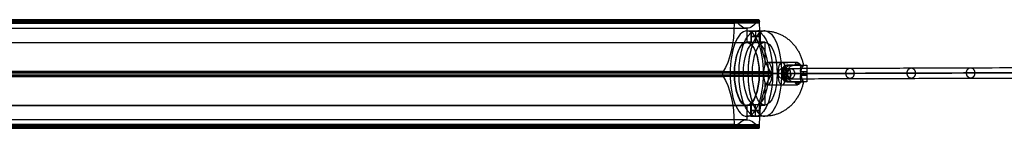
# Model space of a CAD drawing. Header units: millimetres. Extents: x 923 to 3030, y 180 to 235.
# Tile 7 of 9: x 2499 to 2764, y 192 to 221. Entities that reach past the tile are written whole.
import ezdxf

# ---------------------------------------------------------------- set-up
doc = ezdxf.new("R2010")
doc.units = ezdxf.units.MM
for name, color, linetype in [('CABLE', 7, 'Continuous'), ('LUZ', 7, 'Continuous'), ('METAL NEGRO', 7, 'Continuous')]:
    doc.layers.add(name, color=color, linetype=linetype)

msp = doc.modelspace()

# ---------------------------------------------------------------- linework, layer by layer
at = {"layer": 'CABLE'}
for p, q in [((2706.31, 206.94, 252.75), (2704.12, 206.94, 254.5)), ((2705.22, 205.54, 253.62), (2705.21, 208.34, 253.62))]:
    msp.add_line(p, q, dxfattribs=at)
at = {"layer": 'CABLE', "extrusion": (0.623585, 0.002143, 0.781752)}
msp.add_arc((197.64, -1957.2, 1885.65), 1.4, 269.846, 89.846, dxfattribs=at)
at = {"layer": 'CABLE', "extrusion": (-0.623585, -0.002143, -0.781752)}
msp.add_arc((-197.64, -1957.2, -1885.65), 1.4, 270.154, 90.154, dxfattribs=at)
at = {"layer": 'CABLE'}
for points, knots in [([(2705.21, 208.34, 253.62), (2710.88, 208.36, 260.72), (2722.03, 208.4, 274.75), (2738.49, 208.45, 295.58), (2754.46, 208.51, 315.93), (2769.93, 208.56, 335.8), (2784.91, 208.61, 355.19), (2799.39, 208.66, 374.08), (2813.38, 208.71, 392.5), (2826.87, 208.75, 410.43), (2839.88, 208.79, 427.88), (2852.39, 208.84, 444.85), (2864.4, 208.88, 461.33), (2875.93, 208.91, 477.33), (2886.95, 208.95, 492.85), (2897.49, 208.98, 507.88), (2905.92, 209.01, 520.1), (2912.43, 209.03, 529.65), (2917.13, 209.05, 536.6), (2921.73, 209.06, 543.48), (2926.18, 209.08, 550.18), (2930.54, 209.09, 556.82), (2934.74, 209.1, 563.28), (2938.85, 209.11, 569.68), (2942.81, 209.13, 575.9), (2946.67, 209.14, 582.05), (2950.38, 209.15, 588.03), (2954, 209.16, 593.94), (2957.46, 209.17, 599.68), (2960.83, 209.18, 605.35), (2964.04, 209.19, 610.85), (2967.17, 209.2, 616.28), (2969.67, 209.21, 620.7), (2971.62, 209.21, 624.21), (2973.03, 209.22, 626.77), (2974.42, 209.22, 629.31), (2975.77, 209.22, 631.81), (2977.09, 209.23, 634.29), (2978.8, 209.23, 637.52), (2980.46, 209.24, 640.72), (2982.07, 209.24, 643.88), (2983.24, 209.24, 646.2), (2984.38, 209.25, 648.5), (2985.48, 209.25, 650.76), (2986.56, 209.25, 653), (2987.6, 209.26, 655.19), (2988.62, 209.26, 657.37), (2989.6, 209.26, 659.51), (2990.55, 209.26, 661.62), (2991.48, 209.26, 663.71), (2992.37, 209.27, 665.76), (2993.23, 209.27, 667.79), (2994.06, 209.27, 669.78), (2994.85, 209.27, 671.74), (2995.62, 209.27, 673.67), (2996.36, 209.28, 675.57), (2997.06, 209.28, 677.44), (2997.74, 209.28, 679.28), (2998.38, 209.28, 681.09), (2998.99, 209.28, 682.87), (2999.57, 209.28, 684.62), (3000.12, 209.28, 686.34), (3000.64, 209.28, 688.03), (3001.13, 209.28, 689.69), (3001.59, 209.28, 691.31), (3002.02, 209.28, 692.91), (3002.42, 209.28, 694.48), (3002.66, 209.28, 695.52), (3002.78, 209.28, 696.03)], [0, 0, 0, 0, 27.235592, 53.785722, 79.650681, 104.830781, 129.326365, 153.137801, 176.265493, 198.709879, 220.47144, 241.550705, 261.948254, 281.664727, 300.700834, 319.057364, 336.735196, 345.235256, 353.735315, 361.897072, 370.058829, 377.882909, 385.706989, 393.194102, 400.681215, 407.832173, 414.983131, 421.798864, 428.614597, 435.096181, 441.577765, 447.726451, 453.875137, 456.825092, 459.775046, 462.642346, 465.509645, 468.294514, 471.079383, 476.484752, 479.105521, 481.72629, 484.265439, 486.804588, 489.26244, 491.720293, 494.097206, 496.47412, 498.770491, 501.066862, 503.303096, 505.499395, 507.655884, 509.772694, 511.849967, 513.88785, 515.8865, 517.846082, 519.766774, 521.648761, 523.492244, 525.297433, 527.064555, 528.793849, 530.485572, 532.139999, 533.757421, 535.338075, 535.338075, 535.338075, 535.338075]), ([(2704.12, 206.94, 254.5), (2709.78, 206.96, 261.59), (2720.94, 207, 275.62), (2737.39, 207.05, 296.45), (2753.35, 207.11, 316.8), (2768.82, 207.16, 336.66), (2783.8, 207.21, 356.04), (2798.28, 207.26, 374.94), (2812.26, 207.31, 393.35), (2825.76, 207.35, 411.28), (2838.75, 207.39, 428.72), (2851.26, 207.44, 445.68), (2863.27, 207.48, 462.16), (2874.79, 207.51, 478.15), (2885.81, 207.55, 493.66), (2896.34, 207.58, 508.68), (2904.77, 207.61, 520.89), (2911.27, 207.63, 530.44), (2915.97, 207.65, 537.39), (2920.57, 207.66, 544.25), (2925.01, 207.68, 550.96), (2929.37, 207.69, 557.59), (2933.57, 207.7, 564.05), (2937.67, 207.71, 570.43), (2941.62, 207.73, 576.65), (2945.48, 207.74, 582.8), (2949.19, 207.75, 588.77), (2952.8, 207.76, 594.67), (2956.26, 207.77, 600.4), (2959.62, 207.78, 606.06), (2962.83, 207.79, 611.55), (2965.95, 207.8, 616.97), (2968.45, 207.81, 621.39), (2970.4, 207.81, 624.89), (2971.81, 207.82, 627.44), (2973.19, 207.82, 629.98), (2974.54, 207.82, 632.47), (2975.86, 207.83, 634.95), (2977.56, 207.83, 638.17), (2979.22, 207.84, 641.36), (2980.83, 207.84, 644.52), (2981.99, 207.84, 646.83), (2983.12, 207.85, 649.12), (2984.22, 207.85, 651.37), (2985.3, 207.85, 653.6), (2986.34, 207.85, 655.79), (2987.35, 207.86, 657.96), (2988.33, 207.86, 660.09), (2989.28, 207.86, 662.2), (2990.19, 207.86, 664.27), (2991.08, 207.87, 666.32), (2991.94, 207.87, 668.33), (2992.76, 207.87, 670.31), (2993.56, 207.87, 672.26), (2994.32, 207.87, 674.18), (2995.05, 207.87, 676.07), (2995.75, 207.88, 677.93), (2996.42, 207.88, 679.76), (2997.06, 207.88, 681.55), (2997.67, 207.88, 683.32), (2998.24, 207.88, 685.05), (2998.79, 207.88, 686.76), (2999.3, 207.88, 688.43), (2999.79, 207.88, 690.07), (3000.24, 207.88, 691.68), (3000.67, 207.88, 693.27), (3001.04, 207.88, 694.76), (3001.28, 207.88, 695.74), (3001.38, 207.88, 696.19)], [0, 0, 0, 0, 27.203937, 53.723208, 79.558104, 104.708938, 129.176051, 152.959812, 176.060622, 198.478922, 220.21519, 241.269955, 261.643796, 281.337353, 300.351335, 318.686529, 336.343814, 344.833994, 353.324175, 361.476445, 369.628716, 377.443702, 385.258688, 392.737099, 400.215511, 407.358157, 414.500803, 421.308615, 428.116426, 434.590476, 441.064527, 447.206066, 453.347606, 456.294132, 459.240658, 462.104624, 464.968591, 467.750223, 470.531855, 475.930942, 478.548665, 481.166388, 483.702586, 486.238783, 488.693779, 491.148774, 493.522926, 495.897077, 498.190779, 500.484481, 502.718115, 504.911861, 507.065844, 509.180194, 511.255053, 513.290567, 515.286894, 517.244199, 519.162657, 521.042458, 522.883798, 524.686889, 526.451957, 528.179241, 529.868998, 531.521502, 533.137044, 534.555672, 534.555672, 534.555672, 534.555672]), ([(2705.22, 205.54, 253.62), (2710.88, 205.56, 260.72), (2722.04, 205.6, 274.75), (2738.5, 205.65, 295.59), (2754.46, 205.71, 315.94), (2769.93, 205.76, 335.81), (2784.91, 205.81, 355.19), (2799.39, 205.86, 374.09), (2813.38, 205.91, 392.51), (2826.88, 205.95, 410.44), (2839.88, 205.99, 427.89), (2852.39, 206.04, 444.86), (2864.41, 206.08, 461.34), (2875.93, 206.11, 477.34), (2886.96, 206.15, 492.85), (2897.49, 206.18, 507.89), (2905.92, 206.21, 520.1), (2912.43, 206.23, 529.66), (2917.13, 206.25, 536.61), (2921.73, 206.26, 543.48), (2926.18, 206.28, 550.19), (2930.54, 206.29, 556.82), (2934.74, 206.3, 563.29), (2938.85, 206.31, 569.68), (2942.81, 206.33, 575.9), (2946.67, 206.34, 582.06), (2950.38, 206.35, 588.04), (2954, 206.36, 593.95), (2957.46, 206.37, 599.69), (2960.83, 206.38, 605.35), (2964.05, 206.39, 610.85), (2967.17, 206.4, 616.28), (2969.67, 206.41, 620.7), (2971.62, 206.41, 624.21), (2973.03, 206.42, 626.77), (2974.42, 206.42, 629.31), (2975.77, 206.42, 631.81), (2977.1, 206.43, 634.29), (2978.81, 206.43, 637.53), (2980.47, 206.44, 640.72), (2982.08, 206.44, 643.89), (2983.24, 206.44, 646.2), (2984.38, 206.45, 648.5), (2985.48, 206.45, 650.76), (2986.56, 206.45, 653), (2987.6, 206.46, 655.19), (2988.62, 206.46, 657.37), (2989.6, 206.46, 659.51), (2990.56, 206.46, 661.63), (2991.48, 206.46, 663.71), (2992.37, 206.47, 665.77), (2993.23, 206.47, 667.79), (2994.06, 206.47, 669.78), (2994.86, 206.47, 671.74), (2995.62, 206.47, 673.67), (2996.36, 206.48, 675.57), (2997.06, 206.48, 677.44), (2997.74, 206.48, 679.28), (2998.38, 206.48, 681.09), (2998.99, 206.48, 682.87), (2999.57, 206.48, 684.62), (3000.13, 206.48, 686.34), (3000.65, 206.48, 688.03), (3001.13, 206.48, 689.69), (3001.59, 206.48, 691.31), (3002.02, 206.48, 692.91), (3002.42, 206.48, 694.48), (3002.66, 206.48, 695.52), (3002.78, 206.48, 696.03), (3002.78, 206.48, 696.03), (3002.78, 206.48, 696.03), (3002.78, 206.48, 696.03)], [0, 0, 0, 0, 27.235592, 53.785722, 79.650681, 104.830781, 129.326365, 153.137801, 176.265493, 198.709879, 220.47144, 241.550705, 261.948254, 281.664727, 300.700834, 319.057364, 336.735196, 345.235256, 353.735315, 361.897072, 370.058829, 377.882909, 385.706989, 393.194102, 400.681215, 407.832173, 414.983131, 421.798864, 428.614597, 435.096181, 441.577765, 447.726451, 453.875137, 456.825092, 459.775046, 462.642346, 465.509645, 468.294514, 471.079383, 476.484752, 479.105521, 481.72629, 484.265439, 486.804588, 489.26244, 491.720293, 494.097206, 496.47412, 498.770491, 501.066862, 503.303096, 505.499395, 507.655884, 509.772694, 511.849967, 513.88785, 515.8865, 517.846082, 519.766774, 521.648761, 523.492244, 525.297433, 527.064555, 528.793849, 530.485572, 532.139999, 533.757421, 535.338153, 535.338153, 535.338153, 535.33823, 535.33823, 535.33823, 535.33823]), ([(3004.18, 207.88, 695.87), (3004.17, 207.88, 695.82), (3004.16, 207.88, 695.77), (3004.15, 207.88, 695.72), (3004.03, 207.88, 695.2), (3003.78, 207.88, 694.15), (3003.38, 207.88, 692.56), (3002.94, 207.88, 690.94), (3002.48, 207.88, 689.3), (3001.99, 207.88, 687.62), (3001.46, 207.88, 685.92), (3000.9, 207.88, 684.18), (3000.32, 207.88, 682.42), (2999.7, 207.88, 680.63), (2999.05, 207.88, 678.8), (2998.37, 207.88, 676.95), (2997.66, 207.88, 675.07), (2996.92, 207.87, 673.16), (2996.15, 207.87, 671.22), (2995.35, 207.87, 669.25), (2994.52, 207.87, 667.24), (2993.66, 207.87, 665.21), (2992.76, 207.87, 663.15), (2991.83, 207.86, 661.05), (2990.87, 207.86, 658.93), (2989.89, 207.86, 656.78), (2988.87, 207.86, 654.6), (2987.83, 207.85, 652.39), (2986.74, 207.85, 650.15), (2985.64, 207.85, 647.88), (2984.49, 207.84, 645.58), (2983.32, 207.84, 643.25), (2981.71, 207.84, 640.08), (2980.05, 207.83, 636.88), (2978.33, 207.83, 633.63), (2977, 207.82, 631.15), (2975.65, 207.82, 628.64), (2974.26, 207.82, 626.1), (2972.85, 207.81, 623.53), (2970.89, 207.81, 620.02), (2968.38, 207.8, 615.58), (2965.26, 207.79, 610.15), (2962.03, 207.78, 604.64), (2958.66, 207.77, 598.97), (2955.19, 207.76, 593.22), (2951.57, 207.75, 587.3), (2947.86, 207.74, 581.31), (2943.99, 207.73, 575.15), (2940.03, 207.72, 568.92), (2935.92, 207.7, 562.53), (2931.71, 207.69, 556.05), (2927.35, 207.68, 549.42), (2922.9, 207.66, 542.7), (2918.29, 207.65, 535.82), (2913.59, 207.63, 528.87), (2907.08, 207.61, 519.31), (2898.64, 207.58, 507.09), (2888.1, 207.55, 492.05), (2877.07, 207.51, 476.52), (2865.54, 207.48, 460.51), (2853.52, 207.44, 444.03), (2841, 207.39, 427.05), (2828, 207.35, 409.6), (2814.5, 207.31, 391.66), (2800.5, 207.26, 373.24), (2786.02, 207.21, 354.33), (2771.04, 207.16, 334.95), (2755.56, 207.11, 315.07), (2739.59, 207.05, 294.72), (2723.13, 207, 273.88), (2711.97, 206.96, 259.85), (2706.31, 206.94, 252.75)], [0, 0, 0, 0, 0.158855, 0.158855, 0.158855, 1.741443, 3.360764, 5.017132, 6.710842, 8.442166, 10.211362, 12.018671, 13.864317, 15.748514, 17.67146, 19.633343, 21.634339, 23.674614, 25.754326, 27.873621, 30.032642, 32.231519, 34.470378, 36.769445, 39.068511, 41.448215, 43.82792, 46.288657, 48.749395, 51.291525, 53.833654, 56.4575, 59.081345, 64.49306, 67.281198, 70.069337, 72.940002, 75.810667, 78.764085, 81.717502, 87.873406, 94.02931, 100.518503, 107.007696, 113.83143, 120.655165, 127.814517, 134.97387, 142.469772, 149.965675, 157.79894, 165.632205, 173.803543, 181.974881, 190.484919, 198.994957, 216.693541, 235.07162, 254.130074, 273.869693, 294.291187, 315.395197, 337.182305, 359.653039, 382.807881, 406.64727, 431.171609, 456.38127, 482.276592, 508.857889, 536.125454, 536.125454, 536.125454, 536.125454])]:
    msp.add_open_spline(points, degree=3, knots=knots, dxfattribs=at)
for points, knots in [([(2721.07, 207, 275.81), (2721.07, 208.4, 275.81), (2722.16, 208.4, 274.94), (2723.26, 208.4, 274.07), (2723.26, 207, 274.07)], [4.39823, 4.39823, 4.39823, 6.597345, 6.597345, 8.796459, 8.796459, 8.796459]), ([(2723.26, 207, 274.07), (2723.27, 205.6, 274.07), (2722.17, 205.6, 274.94), (2721.07, 205.6, 275.81), (2721.07, 207, 275.81)], [0, 0, 0, 2.199115, 2.199115, 4.39823, 4.39823, 4.39823]), ([(2737.52, 207.05, 296.64), (2737.52, 208.45, 296.64), (2738.62, 208.45, 295.77), (2739.72, 208.45, 294.91), (2739.72, 207.05, 294.91)], [4.39823, 4.39823, 4.39823, 6.597345, 6.597345, 8.796459, 8.796459, 8.796459]), ([(2739.72, 207.05, 294.91), (2739.73, 205.65, 294.91), (2738.63, 205.65, 295.78), (2737.53, 205.65, 296.64), (2737.52, 207.05, 296.64)], [0, 0, 0, 2.199115, 2.199115, 4.39823, 4.39823, 4.39823]), ([(2753.48, 207.11, 316.99), (2753.48, 208.51, 316.98), (2754.58, 208.51, 316.12), (2755.69, 208.51, 315.26), (2755.69, 207.11, 315.26)], [4.39823, 4.39823, 4.39823, 6.597345, 6.597345, 8.796459, 8.796459, 8.796459]), ([(2755.69, 207.11, 315.26), (2755.69, 205.71, 315.27), (2754.59, 205.71, 316.13), (2753.49, 205.71, 316.99), (2753.48, 207.11, 316.99)], [0, 0, 0, 2.199115, 2.199115, 4.39823, 4.39823, 4.39823])]:
    msp.add_rational_spline(points, [1, 0.707106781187, 1, 0.707106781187, 1], degree=2, knots=knots, dxfattribs=at)
at = {"layer": 'LUZ'}
for p, q in [((2139.28, 220.73, 21.31), (2691.05, 220.73, 257.01)), ((2697.85, 220.73, 241.08), (2146.09, 220.73, 5.38)), ((2697.85, 220.5, 241.08), (2146.09, 220.5, 5.38)), ((2415.47, 220.97, 139.29), (2691.05, 220.97, 257.01)), ((2694.45, 219.16, 249.04), (2694.45, 215.34, 249.04)), ((2142.68, 215.34, 13.35), (2694.45, 215.34, 249.04)), ((2136.08, 206.84, 28.81), (2687.84, 206.84, 264.51)), ((2139.34, 206.84, 21.16), (2691.11, 206.84, 256.86)), ((2146.02, 206.84, 5.53), (2697.79, 206.84, 241.22)), ((2149.29, 206.84, -2.12), (2701.06, 206.84, 233.57)), ((2691.11, 206.8, 256.86), (2687.84, 206.8, 264.51)), ((2701.06, 206.8, 233.57), (2697.79, 206.8, 241.22)), ((2142.68, 198.34, 13.35), (2694.45, 198.34, 249.04)), ((2694.45, 198.34, 249.04), (2694.45, 194.52, 249.04)), ((2694.45, 194.52, 249.04), (2142.68, 194.52, 13.35)), ((2139.28, 192.94, 21.31), (2691.05, 192.94, 257.01)), ((2139.48, 192.2, 20.85), (2691.25, 192.2, 256.55)), ((2145.89, 192.2, 5.84), (2697.66, 192.2, 241.54)), ((2697.85, 192.94, 241.08), (2146.09, 192.94, 5.38))]:
    msp.add_line(p, q, dxfattribs=at)
at = {"layer": 'LUZ', "extrusion": (-0.919613, 4.48142e-13, -0.392825)}
msp.add_arc((-220.5, -805.77, -2575.68), 15, 270, 330, dxfattribs=at)
at = {"layer": 'LUZ', "extrusion": (0.919613, -1.3853e-11, 0.392825)}
msp.add_arc((220.97, -821.27, 2575.68), 0.5, 0, 90, dxfattribs=at)
at = {"layer": 'LUZ', "extrusion": (-0.919613, -4.37203e-12, -0.392825)}
msp.add_arc((-220.97, -821.27, -2575.68), 0.5, 180, 210, dxfattribs=at)
at = {"layer": 'LUZ', "extrusion": (-0.919613, 4.60187e-14, -0.392825)}
msp.add_arc((-234.16, -829.43, -2575.68), 15, 0, 30, dxfattribs=at)
at = {"layer": 'LUZ', "extrusion": (-0.919613, -2.47232e-12, -0.392825)}
msp.add_arc((-234.16, -829.43, -2575.68), 15, 330, 0, dxfattribs=at)
at = {"layer": 'LUZ', "extrusion": (0.919613, -2.26927e-10, 0.392825)}
msp.add_arc((220.97, -837.59, 2575.68), 0.5, 0, 30, dxfattribs=at)
at = {"layer": 'LUZ', "extrusion": (-0.919613, -1.19201e-11, -0.392825)}
msp.add_arc((-220.97, -837.59, -2575.68), 0.5, 180, 270, dxfattribs=at)
at = {"layer": 'LUZ', "extrusion": (-0.919613, 7.44959e-13, -0.392825)}
msp.add_arc((-220.5, -853.09, -2575.68), 15, 30, 90, dxfattribs=at)
at = {"layer": 'LUZ', "extrusion": (-0.919613, 0, -0.392825)}
for start, end in [(0, 180), (180, 0)]:
    msp.add_arc((-206.84, -829.43, -2575.68), 8.5, start, end, dxfattribs=at)
at = {"layer": 'LUZ', "extrusion": (0.919613, -2.46192e-13, 0.392825)}
msp.add_arc((206.84, -813.11, 2575.68), 0.5, 30, 150, dxfattribs=at)
at = {"layer": 'LUZ', "extrusion": (0.919613, -2.33841e-13, 0.392825)}
msp.add_arc((206.84, -845.75, 2575.68), 0.5, 210, 330, dxfattribs=at)
at = {"layer": 'LUZ', "extrusion": (-0.919613, 8.27347e-14, -0.392825)}
msp.add_arc((-193.18, -805.77, -2575.68), 15, 210, 270, dxfattribs=at)
at = {"layer": 'LUZ', "extrusion": (-0.919613, -6.24306e-13, -0.392825)}
msp.add_arc((-193.18, -853.09, -2575.68), 15, 90, 150, dxfattribs=at)
at = {"layer": 'LUZ', "extrusion": (-0.919613, 1.14875e-12, -0.392825)}
msp.add_arc((-179.52, -829.43, -2575.68), 15, 150, 210, dxfattribs=at)
at = {"layer": 'LUZ', "extrusion": (0.919613, 8.04259e-12, 0.392825)}
msp.add_arc((192.7, -821.27, 2575.68), 0.5, 90, 210, dxfattribs=at)
at = {"layer": 'LUZ', "extrusion": (0.919613, -6.6758e-12, 0.392825)}
msp.add_arc((192.7, -837.59, 2575.68), 0.5, 150, 270, dxfattribs=at)
at = {"layer": 'LUZ'}
for points in [[(2691.05, 220.97, 257.01), (2139.28, 220.97, 21.31)], [(2139.28, 220.5, 21.31), (2691.05, 220.5, 257.01)], [(2139.48, 221.47, 20.85), (2691.25, 221.47, 256.55)], [(2691.34, 221.4, 256.32), (2139.58, 221.4, 20.62)], [(2691.51, 221.17, 255.94), (2139.74, 221.17, 20.24)], [(2145.63, 221.17, 6.45), (2697.4, 221.17, 242.14)], [(2145.79, 221.4, 6.07), (2697.56, 221.4, 241.77)], [(2145.89, 221.47, 5.84), (2697.66, 221.47, 241.54)], [(2697.85, 220.97, 241.08), (2146.09, 220.97, 5.38)], [(2697.85, 220.5, 241.08), (2146.09, 220.5, 5.38)], [(2691.05, 220.97, 257.01), (2691.05, 220.5, 257.01)], [(2691.51, 221.17, 255.94), (2691.34, 221.4, 256.32)], [(2697.56, 221.4, 241.77), (2697.4, 221.17, 242.14)], [(2697.85, 220.5, 241.08), (2697.85, 220.97, 241.08)], [(2142.68, 219.16, 13.35), (2694.45, 219.16, 249.04)], [(2142.68, 215.34, 13.35), (2694.45, 215.34, 249.04)], [(2687.94, 207.27, 264.28), (2136.17, 207.27, 28.58)], [(2136.17, 206.4, 28.58), (2687.94, 206.4, 264.28)], [(2688.1, 207.51, 263.9), (2136.34, 207.51, 28.21)], [(2149.03, 207.51, -1.52), (2700.8, 207.51, 234.18)], [(2700.96, 207.27, 233.8), (2149.19, 207.27, -1.89)], [(2149.19, 206.4, -1.89), (2700.96, 206.4, 233.8)], [(2688.1, 207.51, 263.9), (2687.94, 207.27, 264.28)], [(2687.94, 206.4, 264.28), (2688.1, 206.17, 263.9)], [(2700.96, 207.27, 233.8), (2700.8, 207.51, 234.18)], [(2700.8, 206.17, 234.18), (2700.96, 206.4, 233.8)], [(2136.34, 206.17, 28.21), (2688.1, 206.17, 263.9)], [(2700.8, 206.17, 234.18), (2149.03, 206.17, -1.52)], [(2694.45, 198.34, 249.04), (2142.68, 198.34, 13.35)], [(2691.05, 193.18, 257.01), (2139.28, 193.18, 21.31)], [(2146.09, 193.18, 5.38), (2697.85, 193.18, 241.08)], [(2691.05, 193.18, 257.01), (2691.05, 192.7, 257.01)], [(2697.85, 192.7, 241.08), (2697.85, 193.18, 241.08)], [(2691.05, 192.7, 257.01), (2139.28, 192.7, 21.31)], [(2139.58, 192.27, 20.62), (2691.34, 192.27, 256.32)], [(2139.74, 192.51, 20.24), (2691.51, 192.51, 255.94)], [(2697.4, 192.51, 242.14), (2145.63, 192.51, 6.45)], [(2697.56, 192.27, 241.77), (2145.79, 192.27, 6.07)], [(2697.85, 192.7, 241.08), (2146.09, 192.7, 5.38)], [(2691.34, 192.27, 256.32), (2691.51, 192.51, 255.94)], [(2697.4, 192.51, 242.14), (2697.56, 192.27, 241.77)]]:
    msp.add_open_spline(points, degree=1, dxfattribs=at)
at = {"layer": 'METAL NEGRO'}
for p, q in [((2694.45, 218.44, 249.04), (2694.45, 215.44, 249.04)), ((2695.5, 218.43, 250.02), (2695.5, 215.42, 250.02)), ((2696.75, 218.38, 251.27), (2696.75, 215.36, 251.27)), ((2696.75, 218.38, 248.77), (2696.75, 215.36, 248.77)), ((2698, 218.43, 250.02), (2698, 215.42, 250.02)), ((2695.6, 215.44, 249.53), (2694.45, 215.44, 249.04)), ((2698.88, 215.44, 250.93), (2697.9, 215.44, 250.51)), ((2699.28, 215.44, 251.1), (2699.28, 209.17, 251.1)), ((2700.07, 209.94, 249.26), (2705.43, 209.94, 251.56)), ((2706.96, 209.19, 259.36), (2705.22, 209.19, 253.62)), ((2705.68, 209.19, 255.15), (2709.81, 209.19, 255.15)), ((2707.44, 209.41, 254.26), (2708.78, 209.41, 251.14)), ((2707.92, 209.19, 258.35), (2707.92, 209.19, 253.14)), ((2708.17, 209.93, 252.56), (2708.17, 209.19, 252.56)), ((2694.76, 206.94, 261.68), (2689.93, 206.94, 259.62)), ((2689.93, 206.94, 259.62), (2691.11, 206.94, 256.86)), ((2695.94, 206.94, 258.92), (2691.11, 206.94, 256.86)), ((2695.94, 206.94, 258.92), (2698.89, 206.94, 252.02)), ((2697.79, 206.94, 241.22), (2698.97, 206.94, 238.47)), ((2702.62, 206.94, 243.29), (2697.79, 206.94, 241.22)), ((2698.89, 206.94, 252.02), (2704.4, 206.94, 254.38)), ((2703.8, 206.94, 240.53), (2698.97, 206.94, 238.47)), ((2701.24, 206.94, 246.51), (2702.85, 206.94, 247.19)), ((2701.24, 206.94, 246.51), (2702.62, 206.94, 243.29)), ((2705.35, 206.94, 241.34), (2702.85, 206.94, 247.19)), ((2703.91, 206.94, 255.53), (2705.5, 206.94, 260.77)), ((2704.4, 206.94, 254.38), (2703.91, 206.94, 255.53)), ((2704.35, 208.82, 254.51), (2704.35, 205.05, 254.51)), ((2704.71, 207.39, 258.15), (2704.71, 206.49, 258.15)), ((2707.39, 206.94, 242.95), (2705.15, 206.94, 248.18)), ((2705.15, 206.94, 248.18), (2708.88, 206.94, 249.77)), ((2710.56, 206.49, 248.92), (2708.84, 206.49, 249.79)), ((2708.88, 206.94, 249.77), (2710.57, 206.94, 248.91)), ((2709.71, 206.49, 249.35), (2709.71, 207.39, 249.35)), ((2699.28, 204.7, 251.1), (2699.28, 198.44, 251.1)), ((2700.07, 203.94, 249.26), (2705.43, 203.94, 251.56)), ((2705.68, 204.69, 255.15), (2709.81, 204.69, 255.15)), ((2707.44, 204.46, 254.26), (2708.78, 204.46, 251.14)), ((2707.92, 204.69, 253.14), (2707.92, 204.69, 258.35)), ((2708.17, 204.69, 252.56), (2708.17, 203.94, 252.56)), ((2694.45, 198.44, 249.04), (2694.45, 195.44, 249.04)), ((2695.6, 198.44, 249.53), (2694.45, 198.44, 249.04)), ((2695.5, 195.45, 250.02), (2695.5, 198.45, 250.02)), ((2696.75, 195.5, 251.27), (2696.75, 198.52, 251.27)), ((2696.75, 195.5, 248.77), (2696.75, 198.52, 248.77)), ((2698.88, 198.44, 250.93), (2697.9, 198.44, 250.51)), ((2698, 195.45, 250.02), (2698, 198.45, 250.02))]:
    msp.add_line(p, q, dxfattribs=at)
at = {"layer": 'METAL NEGRO', "extrusion": (0.919613, 0, 0.392825)}
for centre, radius, start, end in [((206.94, -829.43, 2575.68), 11.5, 0, 180), ((206.94, -829.43, 2575.68), 11.5, 180, 0), ((206.94, -829.43, 2575.68), 8.5, 0, 180), ((206.94, -829.43, 2575.68), 8.5, 180, 0), ((206.94, -831.43, 2580.93), 3, 0, 180), ((206.94, -831.43, 2580.93), 3, 180, 0), ((206.94, -831.43, 2585.12), 3, 360, 180)]:
    msp.add_arc(centre, radius, start, end, dxfattribs=at)
at = {"layer": 'METAL NEGRO', "extrusion": (-0.919613, 0, -0.392825)}
for centre, radius, start, end in [((-206.94, -829.43, -2578.31), 11.5, 6.2083, 173.7914), ((-206.94, -829.43, -2578.31), 11.5, 186.2088, 353.7912), ((-206.94, -829.43, -2580.93), 8.5, 0, 180), ((-206.94, -829.43, -2578.31), 8.5, 188.4136, 351.5868), ((-206.94, -829.43, -2580.93), 8.5, 180, 0)]:
    msp.add_arc(centre, radius, start, end, dxfattribs=at)
at = {"layer": 'METAL NEGRO', "extrusion": (0.919613, 9.8779e-15, 0.392825)}
msp.add_arc((206.94, -829.43, 2580.93), 11.5, 360, 90, dxfattribs=at)
at = {"layer": 'METAL NEGRO', "extrusion": (-0.919613, 3.28292e-26, -0.392825)}
msp.add_arc((-206.94, -829.43, -2580.93), 11.5, 180, 270, dxfattribs=at)
at = {"layer": 'METAL NEGRO', "extrusion": (-0.919613, 5.68434e-14, -0.392825)}
msp.add_arc((-206.94, -829.43, -2578.31), 8.5, 8.4139, 171.5861, dxfattribs=at)
at = {"layer": 'METAL NEGRO', "extrusion": (0, -1, 0)}
for centre, radius, start, end in [((2696.75, 250.02, -216.89), 1.25, 23.1304, 203.1304), ((2696.75, 250.02, -216.89), 1.25, 203.1304, 23.1304), ((2699.28, 251.1, -206.94), 11.5, 57.2332, 113.1304), ((2699.28, 251.1, -206.94), 11.5, 293.1304, 301.8833), ((2699.28, 251.1, -206.94), 11.5, 314.8192, 349.0276), ((2699.28, 251.1, -204.69), 11.28, 359.1652, 47.0956)]:
    msp.add_arc(centre, radius, start, end, dxfattribs=at)
at = {"layer": 'METAL NEGRO', "extrusion": (0.919613, -5.68434e-14, 0.392825)}
for start, end in [(272.0231, 360), (180, 267.9667)]:
    msp.add_arc((206.94, -831.43, 2585.18), 3, start, end, dxfattribs=at)
at = {"layer": 'METAL NEGRO', "extrusion": (-0.919613, 1.45772e-13, -0.392825)}
msp.add_arc((-206.94, -831.43, -2586.93), 3, 42.5155, 137.4845, dxfattribs=at)
at = {"layer": 'METAL NEGRO', "extrusion": (-0.290194, -5.68434e-14, -0.956968)}
msp.add_arc((-207.39, -2515.2, -1031.16), 1.8, 90, 180, dxfattribs=at)
at = {"layer": 'METAL NEGRO', "extrusion": (0, 1, 0)}
for centre, radius, start, end in [((-2699.28, 251.1, 209.19), 11.28, 132.9044, 180.8348), ((-2696.75, 250.02, 196.98), 1.25, 336.8696, 156.8696), ((-2696.75, 250.02, 196.98), 1.25, 156.8696, 336.8696)]:
    msp.add_arc(centre, radius, start, end, dxfattribs=at)
at = {"layer": 'METAL NEGRO', "extrusion": (-0.919613, -5.28417e-12, -0.392825)}
msp.add_arc((-206.94, -831.43, -2589.68), 3, 138.5904, 180, dxfattribs=at)
at = {"layer": 'METAL NEGRO', "extrusion": (-0.919613, 1.35454e-11, -0.392825)}
msp.add_arc((-206.94, -831.43, -2589.68), 3, 180, 229.5407, dxfattribs=at)
at = {"layer": 'METAL NEGRO', "extrusion": (0.892038, 0, -0.451961)}
msp.add_arc((207.39, 1448.91, 2303.75), 1.8, 270, 0, dxfattribs=at)
at = {"layer": 'METAL NEGRO', "extrusion": (0.919613, -3.67978e-14, 0.392825)}
msp.add_arc((206.94, -829.43, 2580.93), 11.5, 90, 180, dxfattribs=at)
at = {"layer": 'METAL NEGRO', "extrusion": (-0.919613, -8.95869e-14, -0.392825)}
msp.add_arc((-206.94, -829.43, -2580.93), 11.5, 270, 0, dxfattribs=at)
at = {"layer": 'METAL NEGRO', "extrusion": (-0.392825, 0, 0.919613)}
for centre, start, end in [((-206.94, 2583.93, -837.47), 180, 0), ((-206.94, 2583.93, -837.39), 0, 180)]:
    msp.add_arc(centre, 1.25, start, end, dxfattribs=at)
at = {"layer": 'METAL NEGRO', "extrusion": (0.290194, -1.13687e-13, 0.956968)}
msp.add_arc((206.49, -2515.2, 1031.16), 1.8, 90, 180, dxfattribs=at)
at = {"layer": 'METAL NEGRO', "extrusion": (-0.956968, -1.03624e-11, 0.290194)}
msp.add_arc((-206.94, 1023.61, -2513.4), 11.06, 90, 92.3318, dxfattribs=at)
at = {"layer": 'METAL NEGRO', "extrusion": (-0.956968, -2.34632e-12, 0.290194)}
msp.add_arc((-206.94, 1023.61, -2513.4), 11.06, 87.6682, 90, dxfattribs=at)
at = {"layer": 'METAL NEGRO', "extrusion": (-0.892038, 2.27374e-13, 0.451961)}
msp.add_arc((-206.49, 1448.91, -2303.75), 1.8, 270, 0, dxfattribs=at)
at = {"layer": 'METAL NEGRO', "extrusion": (-0.451961, -2.8831e-11, -0.892038)}
msp.add_arc((-206.94, -2294.37, -1447.11), 11.06, 267.6682, 270, dxfattribs=at)
at = {"layer": 'METAL NEGRO', "extrusion": (-0.451961, 3.06358e-11, -0.892038)}
msp.add_arc((-206.94, -2294.37, -1447.11), 11.06, 270, 272.3318, dxfattribs=at)
at = {"layer": 'METAL NEGRO', "extrusion": (-0.919613, 9.1194e-12, -0.392825)}
msp.add_arc((-206.94, -831.43, -2589.68), 3, 360, 41.4096, dxfattribs=at)
at = {"layer": 'METAL NEGRO', "extrusion": (-0.919613, 2.37512e-12, -0.392825)}
msp.add_arc((-206.94, -831.43, -2589.68), 3, 310.4593, 360, dxfattribs=at)
at = {"layer": 'METAL NEGRO'}
for points, degree in [([(2694.45, 218.44, 249.04), (2695.6, 218.44, 249.53)], 1), ([(2695.6, 218.44, 249.53), (2695.6, 215.44, 249.53)], 1), ([(2697.9, 215.44, 250.51), (2697.9, 218.44, 250.51)], 1), ([(2697.9, 218.44, 250.51), (2699.28, 218.44, 251.1)], 1), ([(2695.6, 215.44, 249.53), (2694.45, 215.44, 249.04)], 1), ([(2699.28, 215.44, 251.1), (2697.9, 215.44, 250.51)], 1), ([(2708.11, 209.94, 252.7), (2700.07, 209.94, 249.26)], 1), ([(2704.79, 209.15, 253.49), (2704.93, 209.18, 253.52), (2705.08, 209.19, 253.56), (2705.22, 209.19, 253.62)], 3), ([(2705.22, 209.19, 253.62), (2707.33, 209.19, 254.53)], 1), ([(2706.96, 209.19, 259.36), (2705.22, 209.19, 253.62)], 1), ([(2708.4, 209.19, 252.03), (2707.33, 209.19, 254.53)], 1), ([(2708.4, 209.19, 252.03), (2710.56, 209.19, 250.94)], 1), ([(2706.37, 208.19, 242.14), (2703.9, 208.19, 247.93)], 1), ([(2703.91, 206.49, 255.53), (2703.91, 207.39, 255.53)], 1), ([(2703.91, 207.39, 255.53), (2705.5, 207.39, 260.76)], 1), ([(2705.5, 206.49, 260.76), (2703.91, 206.49, 255.53)], 1), ([(2710.56, 207.39, 248.92), (2708.84, 207.39, 249.79)], 1), ([(2708.84, 206.49, 249.79), (2710.56, 206.49, 248.92)], 1), ([(2700.07, 203.94, 249.26), (2708.11, 203.94, 252.7)], 1), ([(2703.9, 205.69, 247.93), (2706.37, 205.69, 242.14)], 1), ([(2705.22, 204.69, 253.62), (2705.08, 204.69, 253.56), (2704.93, 204.7, 253.52), (2704.79, 204.73, 253.49)], 3), ([(2707.33, 204.69, 254.53), (2705.22, 204.69, 253.62)], 1), ([(2705.22, 204.69, 253.62), (2706.96, 204.69, 259.36)], 1), ([(2707.33, 204.69, 254.53), (2708.4, 204.69, 252.03)], 1), ([(2710.56, 204.69, 250.94), (2708.4, 204.69, 252.03)], 1), ([(2694.45, 198.44, 249.04), (2695.6, 198.44, 249.53)], 1), ([(2695.6, 198.44, 249.53), (2695.6, 195.44, 249.53)], 1), ([(2697.9, 195.44, 250.51), (2697.9, 198.44, 250.51)], 1), ([(2697.9, 198.44, 250.51), (2699.28, 198.44, 251.1)], 1), ([(2695.6, 195.44, 249.53), (2694.45, 195.44, 249.04)], 1), ([(2699.28, 195.44, 251.1), (2697.9, 195.44, 250.51)], 1)]:
    msp.add_open_spline(points, degree=degree, dxfattribs=at)
for points, weights, degree in [([(2699.22, 218.44, 251.25), (2694.76, 218.28, 261.68), (2694.76, 206.94, 261.68)], [0.994421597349, 0.709923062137, 1], 2), ([(2699.28, 218.44, 251.1), (2707.95, 218.44, 254.81), (2709.65, 209.19, 255.53)], [1, 0.746414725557, 0.931934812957], 2), ([(2704.79, 209.15, 253.49), (2704.26, 208.97, 254.73), (2703.91, 208.28, 255.53), (2703.91, 207.39, 255.53)], [1, 0.851082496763, 0.851082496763, 1], 3), ([(2709.01, 208.88, 250.6), (2708.83, 209.08, 251.03), (2708.62, 209.19, 251.52), (2708.4, 209.19, 252.03)], [1, 0.971301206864, 0.971301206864, 1], 3), ([(2694.76, 206.94, 261.68), (2694.76, 195.75, 261.68), (2699.16, 195.44, 251.39)], [1, 0.712739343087, 0.988951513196], 2), ([(2694.76, 206.94, 261.68), (2700.37, 206.94, 264.08), (2705.5, 206.94, 260.77)], [1, 0.819830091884, 0.861319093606], 2), ([(2705.35, 206.94, 241.34), (2704.61, 206.94, 240.87), (2703.8, 206.94, 240.53)], [0.944993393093, 0.969273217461, 1], 2), ([(2703.91, 206.49, 255.53), (2703.91, 205.6, 255.53), (2704.26, 204.91, 254.73), (2704.79, 204.73, 253.49)], [1, 0.851082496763, 0.851082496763, 1], 3), ([(2710.57, 206.94, 248.91), (2709.9, 206.94, 245.44), (2707.39, 206.94, 242.95)], [0.861319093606, 0.836758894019, 0.889874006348], 2), ([(2708.84, 207.39, 249.79), (2708.9, 207.09, 249.76), (2708.9, 206.79, 249.76), (2708.84, 206.49, 249.79)], [1, 0.99245733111, 0.99245733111, 1], 3), ([(2709.65, 204.69, 255.53), (2707.95, 195.44, 254.81), (2699.28, 195.44, 251.1)], [0.931934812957, 0.746414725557, 1], 2), ([(2708.4, 204.69, 252.03), (2708.62, 204.69, 251.52), (2708.83, 204.79, 251.03), (2709.01, 204.99, 250.6)], [1, 0.971301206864, 0.971301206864, 1], 3)]:
    msp.add_rational_spline(points, weights, degree=degree, dxfattribs=at)
for points, knots in [([(2697.9, 218.44, 250.51), (2697.87, 218.44, 250.59), (2697.83, 218.44, 250.66), (2697.74, 218.43, 250.8), (2697.68, 218.43, 250.86), (2697.51, 218.42, 251.03), (2697.37, 218.41, 251.12), (2697.06, 218.39, 251.24), (2696.9, 218.39, 251.28), (2696.65, 218.38, 251.27), (2696.57, 218.37, 251.26), (2696.41, 218.37, 251.23), (2696.33, 218.37, 251.2), (2696.11, 218.37, 251.11), (2695.97, 218.37, 251.01), (2695.74, 218.39, 250.78), (2695.65, 218.39, 250.64), (2695.53, 218.41, 250.34), (2695.5, 218.42, 250.17), (2695.5, 218.43, 249.85), (2695.54, 218.44, 249.68), (2695.6, 218.44, 249.53)], [0, 0, 0, 0, 0.246903, 0.246903, 0.493806, 0.493806, 0.987612, 0.987612, 1.481418, 1.481418, 1.728321, 1.728321, 1.975223, 1.975223, 2.469029, 2.469029, 2.962835, 2.962835, 3.456641, 3.456641, 3.950447, 3.950447, 3.950447, 3.950447]), ([(2695.6, 218.44, 249.53), (2695.67, 218.44, 249.38), (2695.76, 218.43, 249.24), (2695.99, 218.42, 249.02), (2696.13, 218.41, 248.92), (2696.44, 218.39, 248.8), (2696.6, 218.39, 248.77), (2696.93, 218.37, 248.78), (2697.09, 218.37, 248.81), (2697.39, 218.37, 248.94), (2697.53, 218.37, 249.03), (2697.76, 218.39, 249.27), (2697.85, 218.39, 249.41), (2697.97, 218.41, 249.71), (2698, 218.42, 249.87), (2698, 218.43, 250.2), (2697.96, 218.44, 250.36), (2697.9, 218.44, 250.51)], [0, 0, 0, 0, 0.494393, 0.494393, 0.988786, 0.988786, 1.483179, 1.483179, 1.977572, 1.977572, 2.471965, 2.471965, 2.966358, 2.966358, 3.460751, 3.460751, 3.955144, 3.955144, 3.955144, 3.955144]), ([(2695.6, 215.44, 249.53), (2695.54, 215.44, 249.68), (2695.5, 215.43, 249.85), (2695.5, 215.42, 250.17), (2695.53, 215.4, 250.34), (2695.65, 215.38, 250.64), (2695.74, 215.37, 250.78), (2695.97, 215.35, 251.01), (2696.11, 215.35, 251.11), (2696.41, 215.35, 251.24), (2696.57, 215.35, 251.27), (2696.82, 215.36, 251.27), (2696.9, 215.37, 251.27), (2697.06, 215.38, 251.24), (2697.14, 215.39, 251.21), (2697.37, 215.4, 251.12), (2697.51, 215.42, 251.03), (2697.74, 215.43, 250.8), (2697.84, 215.44, 250.66), (2697.9, 215.44, 250.51)], [0, 0, 0, 0, 0.494418, 0.494418, 0.988837, 0.988837, 1.483255, 1.483255, 1.977673, 1.977673, 2.472092, 2.472092, 2.719301, 2.719301, 2.96651, 2.96651, 3.460928, 3.460928, 3.955346, 3.955346, 3.955346, 3.955346]), ([(2695.6, 215.44, 249.53), (2695.67, 215.44, 249.38), (2695.76, 215.43, 249.24), (2695.99, 215.42, 249.01), (2696.13, 215.4, 248.92), (2696.44, 215.38, 248.8), (2696.6, 215.37, 248.77), (2696.93, 215.35, 248.78), (2697.09, 215.35, 248.81), (2697.32, 215.35, 248.91), (2697.39, 215.35, 248.95), (2697.52, 215.35, 249.04), (2697.59, 215.35, 249.09), (2697.76, 215.37, 249.27), (2697.85, 215.38, 249.4), (2697.97, 215.4, 249.71), (2698, 215.42, 249.87), (2698, 215.43, 250.12), (2697.99, 215.43, 250.2), (2697.96, 215.44, 250.36), (2697.93, 215.44, 250.44), (2697.9, 215.44, 250.51)], [-3.952953, -3.952953, -3.952953, -3.952953, -3.458834, -3.458834, -2.964715, -2.964715, -2.470596, -2.470596, -1.976477, -1.976477, -1.729417, -1.729417, -1.482358, -1.482358, -0.988238, -0.988238, -0.494119, -0.494119, -0.24706, -0.24706, 0, 0, 0, 0]), ([(2705.5, 207.39, 260.76), (2705.5, 207.51, 260.76), (2705.51, 207.64, 260.75), (2705.55, 207.88, 260.7), (2705.58, 208, 260.67), (2705.66, 208.22, 260.59), (2705.71, 208.33, 260.54), (2705.82, 208.52, 260.43), (2705.88, 208.61, 260.37), (2706.09, 208.86, 260.17), (2706.25, 208.98, 260.03), (2706.59, 209.15, 259.7), (2706.77, 209.19, 259.54), (2706.96, 209.19, 259.36)], [0, 0, 0, 0, 0.375838, 0.375838, 0.751676, 0.751676, 1.127515, 1.127515, 1.503353, 1.503353, 2.255029, 2.255029, 3.006706, 3.006706, 3.006706, 3.006706]), ([(2710.56, 209.19, 250.94), (2710.55, 209.19, 250.81), (2710.55, 209.18, 250.69), (2710.55, 209.14, 250.44), (2710.55, 209.1, 250.32), (2710.54, 209.02, 250.09), (2710.54, 208.97, 249.97), (2710.54, 208.85, 249.76), (2710.54, 208.77, 249.65), (2710.54, 208.53, 249.37), (2710.54, 208.33, 249.21), (2710.54, 208, 249.04), (2710.55, 207.88, 249), (2710.55, 207.64, 248.94), (2710.56, 207.51, 248.92), (2710.56, 207.39, 248.92)], [0, 0, 0, 0, 0.37557, 0.37557, 0.75114, 0.75114, 1.12671, 1.12671, 1.502279, 1.502279, 2.253419, 2.253419, 2.628989, 2.628989, 3.004559, 3.004559, 3.004559, 3.004559]), ([(2703.9, 208.19, 247.93), (2703.82, 208.19, 247.9), (2703.74, 208.18, 247.87), (2703.6, 208.15, 247.79), (2703.53, 208.12, 247.75), (2703.34, 208.03, 247.62), (2703.23, 207.94, 247.54), (2703.05, 207.71, 247.38), (2702.97, 207.57, 247.31), (2702.88, 207.27, 247.22), (2702.85, 207.1, 247.19), (2702.85, 206.86, 247.19), (2702.86, 206.77, 247.2), (2702.88, 206.61, 247.22), (2702.9, 206.53, 247.24), (2702.98, 206.3, 247.31), (2703.05, 206.17, 247.38), (2703.23, 205.94, 247.54), (2703.34, 205.85, 247.62), (2703.6, 205.72, 247.79), (2703.74, 205.69, 247.87), (2703.9, 205.69, 247.93)], [-3.99497, -3.99497, -3.99497, -3.99497, -3.745285, -3.745285, -3.495599, -3.495599, -2.996228, -2.996228, -2.496857, -2.496857, -1.997485, -1.997485, -1.7478, -1.7478, -1.498114, -1.498114, -0.998743, -0.998743, -0.499371, -0.499371, 0, 0, 0, 0]), ([(2703.9, 208.19, 247.93), (2704.05, 208.19, 248), (2704.2, 208.15, 248.05), (2704.51, 208.03, 248.12), (2704.64, 207.94, 248.14), (2704.88, 207.71, 248.17), (2704.98, 207.57, 248.17), (2705.12, 207.27, 248.18), (2705.15, 207.1, 248.18), (2705.15, 206.86, 248.18), (2705.14, 206.77, 248.17), (2705.11, 206.61, 248.17), (2705.08, 206.53, 248.17), (2705.01, 206.38, 248.17), (2704.97, 206.31, 248.17), (2704.88, 206.17, 248.16), (2704.82, 206.11, 248.16), (2704.64, 205.94, 248.14), (2704.5, 205.85, 248.12), (2704.21, 205.72, 248.05), (2704.05, 205.69, 248), (2703.9, 205.69, 247.93)], [0, 0, 0, 0, 0.499448, 0.499448, 0.998895, 0.998895, 1.498343, 1.498343, 1.99779, 1.99779, 2.247514, 2.247514, 2.497238, 2.497238, 2.746961, 2.746961, 2.996685, 2.996685, 3.496133, 3.496133, 3.99558, 3.99558, 3.99558, 3.99558]), ([(2706.37, 208.19, 242.14), (2706.24, 208.19, 242.03), (2706.11, 208.16, 241.93), (2705.87, 208.03, 241.74), (2705.75, 207.94, 241.65), (2705.56, 207.72, 241.5), (2705.49, 207.58, 241.44), (2705.38, 207.27, 241.36), (2705.35, 207.11, 241.34), (2705.35, 206.94, 241.34)], [0, 0, 0, 0, 0.502799, 0.502799, 1.005599, 1.005599, 1.508398, 1.508398, 2.011198, 2.011198, 2.011198, 2.011198]), ([(2705.35, 206.94, 241.34), (2705.35, 206.85, 241.34), (2705.36, 206.77, 241.34), (2705.39, 206.61, 241.36), (2705.41, 206.53, 241.38), (2705.49, 206.3, 241.44), (2705.56, 206.16, 241.5), (2705.75, 205.93, 241.65), (2705.87, 205.84, 241.74), (2706.11, 205.72, 241.93), (2706.24, 205.69, 242.03), (2706.37, 205.69, 242.14)], [0, 0, 0, 0, 0.251066, 0.251066, 0.502131, 0.502131, 1.004263, 1.004263, 1.506394, 1.506394, 2.008525, 2.008525, 2.008525, 2.008525]), ([(2706.96, 204.69, 259.36), (2706.87, 204.69, 259.45), (2706.77, 204.7, 259.53), (2706.59, 204.74, 259.7), (2706.5, 204.77, 259.79), (2706.33, 204.86, 259.95), (2706.25, 204.91, 260.02), (2706.09, 205.03, 260.17), (2706.02, 205.1, 260.24), (2705.81, 205.34, 260.44), (2705.69, 205.54, 260.55), (2705.58, 205.88, 260.67), (2705.55, 206, 260.7), (2705.51, 206.24, 260.75), (2705.5, 206.36, 260.76), (2705.5, 206.49, 260.76)], [0, 0, 0, 0, 0.37557, 0.37557, 0.75114, 0.75114, 1.12671, 1.12671, 1.502279, 1.502279, 2.253419, 2.253419, 2.628989, 2.628989, 3.004559, 3.004559, 3.004559, 3.004559]), ([(2707.39, 206.94, 242.95), (2707.39, 207.02, 242.95), (2707.38, 207.11, 242.94), (2707.35, 207.27, 242.92), (2707.33, 207.35, 242.9), (2707.25, 207.58, 242.84), (2707.18, 207.71, 242.78), (2706.99, 207.95, 242.63), (2706.88, 208.03, 242.54), (2706.63, 208.16, 242.34), (2706.5, 208.19, 242.24), (2706.37, 208.19, 242.14)], [0, 0, 0, 0, 0.251313, 0.251313, 0.502626, 0.502626, 1.005253, 1.005253, 1.507879, 1.507879, 2.010505, 2.010505, 2.010505, 2.010505]), ([(2706.37, 205.69, 242.14), (2706.5, 205.69, 242.24), (2706.63, 205.72, 242.34), (2706.88, 205.84, 242.54), (2706.99, 205.93, 242.63), (2707.18, 206.16, 242.78), (2707.25, 206.3, 242.84), (2707.36, 206.6, 242.92), (2707.39, 206.77, 242.95), (2707.39, 206.94, 242.95)], [0, 0, 0, 0, 0.503256, 0.503256, 1.006512, 1.006512, 1.509768, 1.509768, 2.013024, 2.013024, 2.013024, 2.013024]), ([(2709.01, 208.88, 250.6), (2708.94, 208.8, 250.5), (2708.89, 208.7, 250.4), (2708.83, 208.48, 250.21), (2708.8, 208.36, 250.12), (2708.78, 208.1, 249.98), (2708.78, 207.96, 249.92), (2708.8, 207.68, 249.83), (2708.82, 207.53, 249.8), (2708.84, 207.39, 249.79)], [-1.791233, -1.791233, -1.791233, -1.791233, -1.343424, -1.343424, -0.895616, -0.895616, -0.447808, -0.447808, 0, 0, 0, 0]), ([(2708.84, 206.49, 249.79), (2708.82, 206.34, 249.8), (2708.8, 206.2, 249.83), (2708.78, 205.91, 249.92), (2708.78, 205.77, 249.98), (2708.8, 205.51, 250.12), (2708.83, 205.39, 250.21), (2708.89, 205.17, 250.39), (2708.94, 205.07, 250.5), (2709.01, 204.99, 250.6)], [-1.791242, -1.791242, -1.791242, -1.791242, -1.343432, -1.343432, -0.895621, -0.895621, -0.447811, -0.447811, 0, 0, 0, 0]), ([(2710.56, 206.49, 248.92), (2710.56, 206.36, 248.92), (2710.55, 206.24, 248.94), (2710.55, 205.99, 249), (2710.54, 205.88, 249.04), (2710.54, 205.65, 249.15), (2710.54, 205.55, 249.22), (2710.54, 205.35, 249.38), (2710.54, 205.26, 249.46), (2710.54, 205.02, 249.75), (2710.54, 204.9, 249.97), (2710.55, 204.73, 250.44), (2710.55, 204.69, 250.69), (2710.56, 204.69, 250.94)], [0, 0, 0, 0, 0.375838, 0.375838, 0.751676, 0.751676, 1.127515, 1.127515, 1.503353, 1.503353, 2.255029, 2.255029, 3.006706, 3.006706, 3.006706, 3.006706]), ([(2697.9, 198.44, 250.51), (2697.84, 198.44, 250.67), (2697.74, 198.44, 250.8), (2697.51, 198.46, 251.03), (2697.37, 198.47, 251.12), (2697.06, 198.5, 251.24), (2696.9, 198.51, 251.28), (2696.57, 198.53, 251.27), (2696.41, 198.53, 251.24), (2696.11, 198.53, 251.11), (2695.97, 198.53, 251.01), (2695.8, 198.51, 250.84), (2695.75, 198.51, 250.77), (2695.66, 198.5, 250.64), (2695.62, 198.49, 250.56), (2695.53, 198.47, 250.34), (2695.5, 198.46, 250.17), (2695.5, 198.44, 249.85), (2695.54, 198.44, 249.68), (2695.6, 198.44, 249.53)], [0, 0, 0, 0, 0.494418, 0.494418, 0.988837, 0.988837, 1.483255, 1.483255, 1.977673, 1.977673, 2.472092, 2.472092, 2.719301, 2.719301, 2.96651, 2.96651, 3.460928, 3.460928, 3.955346, 3.955346, 3.955346, 3.955346]), ([(2697.9, 198.44, 250.51), (2697.97, 198.44, 250.36), (2698, 198.44, 250.2), (2698, 198.46, 249.87), (2697.97, 198.47, 249.71), (2697.85, 198.5, 249.41), (2697.76, 198.51, 249.27), (2697.53, 198.53, 249.03), (2697.39, 198.53, 248.94), (2697.17, 198.53, 248.84), (2697.09, 198.53, 248.82), (2696.93, 198.52, 248.78), (2696.85, 198.52, 248.77), (2696.6, 198.51, 248.77), (2696.44, 198.5, 248.8), (2696.13, 198.47, 248.92), (2695.99, 198.46, 249.02), (2695.82, 198.45, 249.19), (2695.77, 198.44, 249.25), (2695.67, 198.44, 249.38), (2695.63, 198.44, 249.46), (2695.6, 198.44, 249.53)], [-3.952953, -3.952953, -3.952953, -3.952953, -3.458834, -3.458834, -2.964715, -2.964715, -2.470596, -2.470596, -1.976477, -1.976477, -1.729417, -1.729417, -1.482358, -1.482358, -0.988238, -0.988238, -0.494119, -0.494119, -0.24706, -0.24706, 0, 0, 0, 0]), ([(2695.6, 195.44, 249.53), (2695.57, 195.44, 249.61), (2695.54, 195.44, 249.69), (2695.51, 195.44, 249.85), (2695.5, 195.44, 249.93), (2695.5, 195.45, 250.17), (2695.53, 195.46, 250.34), (2695.65, 195.48, 250.64), (2695.74, 195.49, 250.78), (2695.91, 195.5, 250.96), (2695.98, 195.5, 251.01), (2696.11, 195.5, 251.1), (2696.18, 195.51, 251.14), (2696.41, 195.51, 251.24), (2696.57, 195.5, 251.27), (2696.9, 195.49, 251.28), (2697.06, 195.48, 251.24), (2697.37, 195.46, 251.12), (2697.51, 195.45, 251.03), (2697.74, 195.44, 250.8), (2697.84, 195.44, 250.67), (2697.9, 195.44, 250.51)], [0, 0, 0, 0, 0.246903, 0.246903, 0.493806, 0.493806, 0.987612, 0.987612, 1.481418, 1.481418, 1.728321, 1.728321, 1.975223, 1.975223, 2.469029, 2.469029, 2.962835, 2.962835, 3.456641, 3.456641, 3.950447, 3.950447, 3.950447, 3.950447]), ([(2697.9, 195.44, 250.51), (2697.97, 195.44, 250.36), (2698, 195.44, 250.2), (2698, 195.45, 249.87), (2697.97, 195.46, 249.71), (2697.85, 195.48, 249.41), (2697.76, 195.49, 249.27), (2697.53, 195.5, 249.03), (2697.39, 195.51, 248.94), (2697.09, 195.51, 248.81), (2696.93, 195.5, 248.78), (2696.6, 195.49, 248.77), (2696.44, 195.48, 248.8), (2696.13, 195.46, 248.92), (2695.99, 195.45, 249.02), (2695.76, 195.44, 249.24), (2695.67, 195.44, 249.38), (2695.6, 195.44, 249.53)], [0, 0, 0, 0, 0.494393, 0.494393, 0.988786, 0.988786, 1.483179, 1.483179, 1.977572, 1.977572, 2.471965, 2.471965, 2.966358, 2.966358, 3.460751, 3.460751, 3.955144, 3.955144, 3.955144, 3.955144])]:
    msp.add_open_spline(points, degree=3, knots=knots, dxfattribs=at)

doc.saveas('drawing.dxf')
